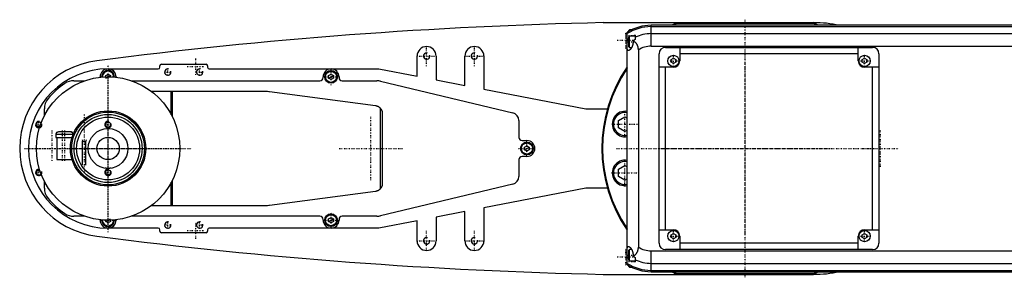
# Model space of a CAD drawing. Extents: x -1055 to 181, y -120 to 120.
# Tile 1 of 2: x -1055 to -437, y -81 to 81. Entities that reach past the tile are written whole.
import ezdxf

# ---------------------------------------------------------------- set-up
doc = ezdxf.new("R2010")
doc.units = 0
doc.linetypes.add('CENTER', pattern=[1.5, 0.45, -0.5, 0.05, -0.5])
for name, color, linetype in [('AM_0', 7, 'CONTINUOUS'), ('AM_10', 7, 'CONTINUOUS'), ('AM_7', 7, 'CENTER')]:
    doc.layers.add(name, color=color, linetype=linetype)

msp = doc.modelspace()

# ---------------------------------------------------------------- linework, layer by layer
at = {"layer": 'AM_0', "color": 7, "linetype": 'CONTINUOUS'}
for p, q in [((-689.11, 79), (-557, 79)), ((-672.6, 74.5), (-673, 74.1)), ((-671.32, 74.5), (-672.6, 74.5)), ((-672.6, 73.84), (-672.6, 74.5)), ((75, 77.32), (-659, 77.32)), ((-659, 64.2), (-659, 77.32)), ((-659, 76.54), (75, 76.54)), ((-555.98, 78.5), (-644.02, 78.5)), ((-674, -73.02), (-674, 73.02)), ((-673, 73.62), (-673, 74.1)), ((-672.6, 70.5), (-673, 70.1)), ((-673, 63.9), (-673, 70.1)), ((-669, 70.5), (-672.6, 70.5)), ((-672.6, 63.5), (-672.6, 70.5)), ((-669, 71.21), (-669, 68.39)), ((-659, 72.1), (75, 72.1)), ((-674, 67), (-673, 67)), ((-673, 63.9), (-672.6, 63.5)), ((-672.6, 63.5), (-671.2, 63.5)), ((-670.34, 67.64), (-670.34, 67)), ((-667, 61.92), (-667, -61.92)), ((-659, 64.2), (75, 64.2)), ((-650, 63.5), (-520, 63.5)), ((-641, 63.5), (-641, 55)), ((-529, 55), (-529, 63.5)), ((-806, 45.38), (-806, 58)), ((-794, 58), (-794, 43.08)), ((-776, 39.62), (-776, 58)), ((-764, 58), (-764, 37.31)), ((-654, -59.5), (-654, 59.5)), ((-646.5, 55.87), (-645, 56.73)), ((-646.5, 54.13), (-646.5, 55.87)), ((-645, 56.73), (-643.5, 55.87)), ((-643.5, 55.87), (-643.5, 54.13)), ((-529, 59.5), (-641, 59.5)), ((-526.5, 55.87), (-525, 56.73)), ((-526.5, 54.13), (-526.5, 55.87)), ((-525, 56.73), (-523.5, 55.87)), ((-523.5, 55.87), (-523.5, 54.13)), ((-516, 59.5), (-516, -59.5)), ((-1000, 50), (-968.5, 50)), ((-967.5, 51), (-967.5, 51.9)), ((-966.5, 52.9), (-938.5, 52.9)), ((-937.5, 51.9), (-937.5, 51)), ((-936.5, 50), (-830, 50)), ((-830, 50), (-806, 45.38)), ((-645, 51), (-654, 51)), ((-650, -51), (-650, 51)), ((-645, 53.27), (-646.5, 54.13)), ((-643.5, 54.13), (-645, 53.27)), ((-525, 53.27), (-526.5, 54.13)), ((-523.5, 54.13), (-525, 53.27)), ((-516, 51), (-525, 51)), ((-520, -51), (-520, 51)), ((-1005, 44.72), (-1005, 45)), ((-1001.5, 45.87), (-1000, 46.73)), ((-1001.5, 44.97), (-1001.5, 45.87)), ((-1000, 46.73), (-998.5, 45.87)), ((-998.5, 45.87), (-998.5, 44.97)), ((-995, 45), (-995, 44.72)), ((-865, 44.5), (-865, 45)), ((-861.5, 45.87), (-860, 46.73)), ((-861.5, 44.13), (-861.5, 45.87)), ((-860, 43.27), (-861.5, 44.13)), ((-860, 46.73), (-858.5, 45.87)), ((-858.5, 44.13), (-860, 43.27)), ((-858.5, 45.87), (-858.5, 44.13)), ((-855, 45), (-855, 44.5)), ((-1021.56, 42.5), (-1014.79, 42.5)), ((-985.21, 42.5), (-867, 42.5)), ((-853, 42.5), (-831.18, 42.5)), ((-828.85, 42.23), (-745.84, 22.36)), ((-794, 43.08), (-776, 39.62)), ((-764, 37.31), (-700, 25)), ((-973, 36), (-901.33, 36)), ((-960.3, 21.18), (-960.3, 36)), ((-959.7, 36), (-959.7, 20.03)), ((-898.68, 35.82), (-832.14, 26.96)), ((-1040, 20.62), (-1040, 24.92)), ((-829.14, 25.41), (-829.14, -25.41)), ((-700, 25), (-686.46, 25)), ((-827.8, 22), (-827.8, -22)), ((-679.45, 17.66), (-675.45, 19.97)), ((-675.45, 19.97), (-674, 19.13)), ((-742, 17.5), (-742, 7)), ((-679.45, 13.04), (-679.45, 17.66)), ((-675.45, 10.73), (-679.45, 13.04)), ((-1032.72, 9), (-1032.72, 7)), ((-1032.72, 9), (-1021.98, 9)), ((-1032.72, 7), (-1022.59, 7)), ((-1032.26, 10), (-1032.34, 10)), ((-1032.15, 7), (-1032.15, -7)), ((-1023.58, 10.5), (-1031.12, 10.5)), ((-1022.36, 10), (-1022.44, 10)), ((-1021.98, 8.74), (-1021.98, 9)), ((-674, 11.57), (-675.45, 10.73)), ((-740, 5), (-737, 5)), ((-738.5, 0.87), (-737, 1.73)), ((-738.5, -0.87), (-738.5, 0.87)), ((-737, 1.73), (-735.5, 0.87)), ((-735.5, 0.87), (-735.5, -0.87)), ((-737, -5), (-740, -5)), ((-737, -1.73), (-738.5, -0.87)), ((-735.5, -0.87), (-737, -1.73)), ((-1032.15, -7), (-1022.59, -7)), ((-742, -7), (-742, -17.5)), ((-679.45, -13.04), (-675.45, -10.73)), ((-675.45, -10.73), (-674, -11.57)), ((-679.45, -17.66), (-679.45, -13.04)), ((-675.45, -19.97), (-679.45, -17.66)), ((-1040, -24.92), (-1040, -20.62)), ((-960.3, -36), (-960.3, -21.18)), ((-959.7, -20.03), (-959.7, -36)), ((-745.84, -22.36), (-828.85, -42.23)), ((-674, -19.13), (-675.45, -19.97)), ((-832.14, -26.96), (-898.68, -35.82)), ((-700, -25), (-764, -37.31)), ((-686.46, -25), (-700, -25)), ((-901.33, -36), (-973, -36)), ((-1014.79, -42.5), (-1021.56, -42.5)), ((-867, -42.5), (-985.21, -42.5)), ((-861.5, -44.13), (-860, -43.27)), ((-860, -43.27), (-858.5, -44.13)), ((-831.18, -42.5), (-853, -42.5)), ((-776, -39.62), (-794, -43.08)), ((-794, -43.08), (-794, -58)), ((-776, -58), (-776, -39.62)), ((-764, -37.31), (-764, -58)), ((-1005, -45), (-1005, -44.72)), ((-1001.5, -45.87), (-1001.5, -44.97)), ((-1000, -46.73), (-1001.5, -45.87)), ((-998.5, -45.87), (-1000, -46.73)), ((-998.5, -44.97), (-998.5, -45.87)), ((-995, -44.72), (-995, -45)), ((-865, -45), (-865, -44.5)), ((-861.5, -45.87), (-861.5, -44.13)), ((-860, -46.73), (-861.5, -45.87)), ((-858.5, -45.87), (-860, -46.73)), ((-858.5, -44.13), (-858.5, -45.87)), ((-855, -44.5), (-855, -45)), ((-806, -45.38), (-830, -50)), ((-806, -58), (-806, -45.38)), ((-968.5, -50), (-1000, -50)), ((-967.5, -51.9), (-967.5, -51)), ((-938.5, -52.9), (-966.5, -52.9)), ((-937.5, -51), (-937.5, -51.9)), ((-830, -50), (-936.5, -50)), ((-654, -51), (-645, -51)), ((-646.5, -54.13), (-645, -53.27)), ((-646.5, -55.87), (-646.5, -54.13)), ((-645, -53.27), (-643.5, -54.13)), ((-643.5, -54.13), (-643.5, -55.87)), ((-641, -55), (-641, -63.5)), ((-529, -63.5), (-529, -55)), ((-526.5, -54.13), (-525, -53.27)), ((-526.5, -55.87), (-526.5, -54.13)), ((-525, -51), (-516, -51)), ((-525, -53.27), (-523.5, -54.13)), ((-523.5, -54.13), (-523.5, -55.87)), ((-645, -56.73), (-646.5, -55.87)), ((-643.5, -55.87), (-645, -56.73)), ((-529, -59.5), (-641, -59.5)), ((-525, -56.73), (-526.5, -55.87)), ((-523.5, -55.87), (-525, -56.73)), ((-674, -67), (-673, -67)), ((-672.6, -63.5), (-673, -63.9)), ((-673, -70.1), (-673, -63.9)), ((-671.2, -63.5), (-672.6, -63.5)), ((-672.6, -70.5), (-672.6, -63.5)), ((-670.34, -67), (-670.34, -67.64)), ((-659, -77.32), (-659, -64.2)), ((-659, -64.2), (75, -64.2)), ((-520, -63.5), (-650, -63.5)), ((-673, -70.1), (-672.6, -70.5)), ((-673, -74.1), (-673, -73.62)), ((-673, -74.1), (-672.6, -74.5)), ((-672.6, -70.5), (-669, -70.5)), ((-672.6, -74.5), (-672.6, -73.84)), ((-669, -68.39), (-669, -71.21)), ((-659, -72.1), (75, -72.1)), ((-689.11, -79), (-557, -79)), ((-672.6, -74.5), (-671.32, -74.5)), ((-659, -76.54), (75, -76.54)), ((-659, -77.32), (75, -77.32)), ((-644.02, -78.5), (-555.98, -78.5))]:
    msp.add_line(p, q, dxfattribs=at)
for points in [[(-673.23, 61.5, 0), (-673.26, 61.5, 0), (-673.31, 61.51, 0), (-673.37, 61.52, 0), (-673.39, 61.52, 0), (-673.42, 61.53, 0), (-673.47, 61.55, 0), (-673.52, 61.58, 0), (-673.57, 61.61, 0), (-673.62, 61.65, 0), (-673.66, 61.69, 0), (-673.69, 61.72, 0), (-673.71, 61.74, 0), (-673.75, 61.8, 0), (-673.79, 61.86, 0), (-673.83, 61.93, 0), (-673.86, 62, 0), (-673.9, 62.08, 0), (-673.91, 62.12, 0), (-673.93, 62.16, 0), (-673.96, 62.25, 0), (-673.99, 62.34, 0), (-674, 62.39, 0)], [(-670.34, 67, 0), (-670.34, 66.96, 0), (-670.34, 66.88, 0), (-670.34, 66.8, 0), (-670.34, 66.75, 0), (-670.34, 66.71, 0), (-670.35, 66.63, 0), (-670.35, 66.55, 0), (-670.36, 66.47, 0), (-670.36, 66.38, 0), (-670.37, 66.3, 0), (-670.37, 66.26, 0), (-670.38, 66.22, 0), (-670.39, 66.13, 0), (-670.4, 66.05, 0), (-670.41, 65.97, 0), (-670.42, 65.89, 0), (-670.43, 65.81, 0), (-670.44, 65.77, 0), (-670.45, 65.72, 0), (-670.46, 65.64, 0), (-670.48, 65.56, 0), (-670.49, 65.52, 0), (-670.49, 65.48, 0), (-670.51, 65.4, 0), (-670.53, 65.32, 0), (-670.54, 65.28, 0), (-670.55, 65.24, 0), (-670.57, 65.16, 0), (-670.59, 65.08, 0), (-670.61, 65.01, 0), (-670.63, 64.93, 0), (-670.65, 64.85, 0), (-670.67, 64.81, 0), (-670.68, 64.78, 0), (-670.7, 64.7, 0), (-670.73, 64.63, 0), (-670.75, 64.55, 0), (-670.78, 64.48, 0), (-670.8, 64.41, 0), (-670.82, 64.37, 0), (-670.83, 64.33, 0), (-670.86, 64.26, 0), (-670.88, 64.19, 0), (-670.91, 64.12, 0), (-670.94, 64.05, 0), (-670.97, 63.99, 0), (-670.98, 63.95, 0), (-671, 63.92, 0), (-671.03, 63.85, 0), (-671.06, 63.79, 0), (-671.09, 63.72, 0), (-671.12, 63.66, 0), (-671.15, 63.6, 0), (-671.17, 63.57, 0), (-671.18, 63.54, 0), (-671.21, 63.48, 0), (-671.24, 63.42, 0), (-671.28, 63.36, 0), (-671.31, 63.3, 0), (-671.34, 63.25, 0), (-671.36, 63.22, 0), (-671.37, 63.19, 0), (-671.4, 63.14, 0), (-671.44, 63.09, 0), (-671.45, 63.06, 0), (-671.47, 63.03, 0), (-671.5, 62.98, 0), (-671.53, 62.93, 0), (-671.55, 62.9, 0), (-671.57, 62.88, 0), (-671.6, 62.83, 0), (-671.64, 62.78, 0), (-671.67, 62.73, 0), (-671.7, 62.68, 0), (-671.74, 62.63, 0), (-671.76, 62.61, 0), (-671.77, 62.59, 0), (-671.81, 62.54, 0), (-671.84, 62.49, 0), (-671.88, 62.45, 0), (-671.91, 62.41, 0), (-671.95, 62.36, 0), (-671.97, 62.34, 0), (-671.98, 62.32, 0), (-672.02, 62.28, 0), (-672.05, 62.24, 0), (-672.09, 62.2, 0), (-672.13, 62.16, 0), (-672.16, 62.13, 0), (-672.18, 62.11, 0), (-672.2, 62.09, 0), (-672.23, 62.05, 0), (-672.27, 62.02, 0), (-672.3, 61.99, 0), (-672.34, 61.96, 0), (-672.37, 61.92, 0), (-672.39, 61.91, 0), (-672.41, 61.89, 0), (-672.44, 61.86, 0), (-672.48, 61.84, 0), (-672.51, 61.81, 0), (-672.54, 61.78, 0), (-672.58, 61.76, 0), (-672.59, 61.75, 0), (-672.61, 61.74, 0), (-672.64, 61.71, 0), (-672.68, 61.69, 0), (-672.69, 61.68, 0), (-672.71, 61.67, 0), (-672.74, 61.65, 0), (-672.78, 61.63, 0), (-672.79, 61.63, 0), (-672.81, 61.62, 0), (-672.84, 61.6, 0), (-672.87, 61.59, 0), (-672.9, 61.57, 0), (-672.93, 61.56, 0), (-672.96, 61.55, 0), (-672.98, 61.54, 0), (-672.99, 61.54, 0), (-673.02, 61.53, 0), (-673.05, 61.52, 0), (-673.08, 61.52, 0), (-673.11, 61.51, 0), (-673.14, 61.51, 0), (-673.15, 61.5, 0), (-673.16, 61.5, 0), (-673.19, 61.5, 0), (-673.22, 61.5, 0), (-673.23, 61.5, 0)], [(-667, 61.92, 0), (-667, 62.15, 0), (-667.01, 62.41, 0), (-667.02, 62.48, 0), (-667.02, 62.55, 0), (-667.03, 62.59, 0), (-667.03, 62.63, 0), (-667.04, 62.7, 0), (-667.04, 62.77, 0), (-667.05, 62.85, 0), (-667.06, 62.92, 0), (-667.07, 62.99, 0), (-667.07, 63.03, 0), (-667.08, 63.07, 0), (-667.09, 63.14, 0), (-667.1, 63.21, 0), (-667.11, 63.25, 0), (-667.11, 63.28, 0), (-667.13, 63.36, 0), (-667.14, 63.43, 0), (-667.15, 63.46, 0), (-667.16, 63.5, 0), (-667.17, 63.57, 0), (-667.19, 63.64, 0), (-667.21, 63.71, 0), (-667.22, 63.78, 0), (-667.24, 63.86, 0), (-667.25, 63.89, 0), (-667.26, 63.93, 0), (-667.28, 63.99, 0), (-667.3, 64.06, 0), (-667.32, 64.13, 0), (-667.35, 64.2, 0), (-667.37, 64.27, 0), (-667.38, 64.3, 0), (-667.39, 64.33, 0), (-667.42, 64.4, 0), (-667.44, 64.47, 0), (-667.47, 64.53, 0), (-667.49, 64.6, 0), (-667.52, 64.66, 0), (-667.54, 64.69, 0), (-667.55, 64.72, 0), (-667.58, 64.79, 0), (-667.61, 64.85, 0), (-667.64, 64.91, 0), (-667.67, 64.97, 0), (-667.7, 65.03, 0), (-667.71, 65.06, 0), (-667.73, 65.09, 0), (-667.76, 65.15, 0), (-667.79, 65.21, 0), (-667.83, 65.27, 0), (-667.86, 65.33, 0), (-667.89, 65.39, 0), (-667.91, 65.42, 0), (-667.93, 65.45, 0), (-667.96, 65.5, 0), (-668, 65.56, 0), (-668.02, 65.59, 0), (-668.04, 65.61, 0), (-668.07, 65.67, 0), (-668.11, 65.72, 0), (-668.13, 65.75, 0), (-668.15, 65.78, 0), (-668.19, 65.83, 0), (-668.22, 65.88, 0), (-668.26, 65.93, 0), (-668.3, 65.98, 0), (-668.34, 66.03, 0), (-668.36, 66.06, 0), (-668.38, 66.08, 0), (-668.42, 66.13, 0), (-668.46, 66.18, 0), (-668.6, 66.34, 0), (-668.86, 66.6, 0), (-669.11, 66.84, 0), (-669.38, 67.05, 0), (-669.51, 67.15, 0), (-669.65, 67.25, 0), (-669.92, 67.42, 0), (-670.2, 67.57, 0), (-670.34, 67.64, 0)], [(-901.33, 36, 0), (-900.89, 36, 0), (-900, 35.96, 0), (-899.12, 35.88, 0), (-898.68, 35.82, 0)], [(-832.14, 26.96, 0), (-832.04, 26.94, 0), (-831.86, 26.91, 0), (-831.67, 26.87, 0), (-831.58, 26.85, 0), (-831.48, 26.82, 0), (-831.3, 26.77, 0), (-831.12, 26.71, 0), (-830.94, 26.64, 0), (-830.77, 26.57, 0), (-830.59, 26.49, 0), (-830.51, 26.44, 0), (-830.42, 26.4, 0), (-830.26, 26.3, 0), (-830.09, 26.2, 0), (-829.93, 26.1, 0), (-829.78, 25.99, 0), (-829.63, 25.87, 0), (-829.56, 25.81, 0), (-829.48, 25.74, 0), (-829.34, 25.61, 0), (-829.21, 25.48, 0), (-829.14, 25.41, 0)], [(-829.14, 25.41, 0), (-829.07, 25.33, 0), (-828.93, 25.16, 0), (-828.8, 25, 0), (-828.73, 24.91, 0), (-828.67, 24.82, 0), (-828.56, 24.65, 0), (-828.45, 24.47, 0), (-828.35, 24.29, 0), (-828.26, 24.1, 0), (-828.18, 23.91, 0), (-828.14, 23.82, 0), (-828.11, 23.72, 0), (-828.04, 23.53, 0), (-827.98, 23.34, 0), (-827.93, 23.15, 0), (-827.89, 22.95, 0), (-827.86, 22.75, 0), (-827.84, 22.65, 0), (-827.84, 22.64, 0), (-827.84, 22.6, 0), (-827.83, 22.57, 0), (-827.83, 22.55, 0), (-827.83, 22.53, 0), (-827.83, 22.5, 0), (-827.82, 22.46, 0), (-827.82, 22.43, 0), (-827.82, 22.39, 0), (-827.81, 22.36, 0), (-827.81, 22.34, 0), (-827.81, 22.32, 0), (-827.81, 22.29, 0), (-827.81, 22.25, 0), (-827.8, 22.21, 0), (-827.8, 22.18, 0), (-827.8, 22.14, 0), (-827.8, 22.12, 0), (-827.8, 22.1, 0), (-827.8, 22.06, 0), (-827.8, 22.02, 0), (-827.8, 22, 0)], [(-1032.26, 10, 0), (-1032.24, 10.02, 0), (-1032.21, 10.06, 0), (-1032.17, 10.1, 0), (-1032.15, 10.11, 0), (-1032.13, 10.13, 0), (-1032.08, 10.17, 0), (-1032.04, 10.2, 0), (-1031.99, 10.23, 0), (-1031.94, 10.27, 0), (-1031.89, 10.3, 0), (-1031.87, 10.31, 0), (-1031.84, 10.32, 0), (-1031.79, 10.35, 0), (-1031.74, 10.37, 0), (-1031.69, 10.39, 0), (-1031.64, 10.41, 0), (-1031.59, 10.43, 0), (-1031.56, 10.44, 0), (-1031.54, 10.44, 0), (-1031.48, 10.46, 0), (-1031.43, 10.47, 0), (-1031.4, 10.48, 0)], [(-1022.44, 10, 0), (-1022.46, 10.03, 0), (-1022.51, 10.07, 0), (-1022.56, 10.12, 0), (-1022.59, 10.14, 0), (-1022.62, 10.17, 0), (-1022.68, 10.21, 0), (-1022.74, 10.25, 0), (-1022.8, 10.29, 0), (-1022.86, 10.33, 0), (-1022.93, 10.36, 0), (-1022.96, 10.37, 0), (-1022.99, 10.38, 0), (-1023.05, 10.41, 0), (-1023.12, 10.43, 0), (-1023.19, 10.45, 0), (-1023.26, 10.47, 0), (-1023.33, 10.48, 0), (-1023.37, 10.49, 0), (-1023.41, 10.49, 0), (-1023.48, 10.5, 0), (-1023.55, 10.5, 0), (-1023.58, 10.5, 0)], [(-1023.3, 10.48, 0), (-1023.27, 10.47, 0), (-1023.22, 10.46, 0), (-1023.16, 10.44, 0), (-1023.14, 10.44, 0), (-1023.11, 10.43, 0), (-1023.06, 10.41, 0), (-1023.01, 10.39, 0), (-1022.96, 10.37, 0), (-1022.91, 10.35, 0), (-1022.86, 10.32, 0), (-1022.83, 10.31, 0), (-1022.81, 10.3, 0), (-1022.76, 10.27, 0), (-1022.71, 10.23, 0), (-1022.66, 10.2, 0), (-1022.62, 10.17, 0), (-1022.57, 10.13, 0), (-1022.55, 10.11, 0), (-1022.53, 10.1, 0), (-1022.49, 10.06, 0), (-1022.46, 10.02, 0), (-1022.44, 10, 0)], [(-1000, -12.5, 0), (-1000.01, -12.5, 0), (-1000.04, -12.5, 0), (-1000.07, -12.5, 0), (-1000.08, -12.5, 0), (-1000.1, -12.5, 0), (-1000.12, -12.5, 0), (-1000.15, -12.5, 0), (-1000.18, -12.5, 0), (-1000.2, -12.5, 0), (-1000.23, -12.5, 0), (-1000.25, -12.5, 0), (-1000.26, -12.5, 0), (-1000.29, -12.5, 0), (-1000.31, -12.5, 0), (-1000.34, -12.5, 0), (-1000.37, -12.49, 0), (-1000.4, -12.49, 0), (-1000.41, -12.49, 0), (-1000.42, -12.49, 0), (-1000.45, -12.49, 0), (-1000.48, -12.49, 0), (-1000.49, -12.49, 0), (-1000.51, -12.49, 0), (-1000.53, -12.49, 0), (-1000.56, -12.49, 0), (-1000.57, -12.49, 0), (-1000.59, -12.49, 0), (-1000.61, -12.48, 0), (-1000.64, -12.48, 0), (-1000.67, -12.48, 0), (-1000.69, -12.48, 0), (-1000.72, -12.48, 0), (-1000.73, -12.48, 0), (-1000.74, -12.48, 0), (-1000.77, -12.48, 0), (-1000.8, -12.47, 0), (-1000.82, -12.47, 0), (-1000.85, -12.47, 0), (-1000.87, -12.47, 0), (-1000.88, -12.47, 0), (-1000.9, -12.47, 0), (-1000.92, -12.47, 0), (-1000.94, -12.46, 0), (-1000.97, -12.46, 0), (-1000.99, -12.46, 0), (-1001.01, -12.46, 0), (-1001.03, -12.46, 0), (-1001.04, -12.46, 0), (-1001.06, -12.45, 0), (-1001.08, -12.45, 0), (-1001.1, -12.45, 0), (-1001.13, -12.45, 0), (-1001.15, -12.45, 0), (-1001.16, -12.45, 0), (-1001.17, -12.45, 0), (-1001.19, -12.44, 0), (-1001.21, -12.44, 0), (-1001.23, -12.44, 0), (-1001.25, -12.44, 0), (-1001.27, -12.44, 0), (-1001.28, -12.43, 0), (-1001.29, -12.43, 0), (-1001.31, -12.43, 0), (-1001.33, -12.43, 0), (-1001.34, -12.43, 0), (-1001.34, -12.43, 0), (-1001.36, -12.43, 0), (-1001.38, -12.42, 0), (-1001.39, -12.42, 0), (-1001.4, -12.42, 0), (-1001.41, -12.42, 0), (-1001.43, -12.42, 0), (-1001.45, -12.42, 0), (-1001.46, -12.41, 0), (-1001.48, -12.41, 0), (-1001.49, -12.41, 0), (-1001.5, -12.41, 0), (-1001.51, -12.41, 0), (-1001.53, -12.41, 0), (-1001.54, -12.4, 0), (-1001.56, -12.4, 0), (-1001.57, -12.4, 0), (-1001.58, -12.4, 0), (-1001.59, -12.4, 0), (-1001.6, -12.4, 0), (-1001.61, -12.4, 0), (-1001.63, -12.39, 0), (-1001.64, -12.39, 0), (-1001.65, -12.39, 0), (-1001.66, -12.39, 0), (-1001.67, -12.39, 0), (-1001.68, -12.39, 0), (-1001.69, -12.39, 0), (-1001.7, -12.38, 0), (-1001.71, -12.38, 0), (-1001.72, -12.38, 0), (-1001.73, -12.38, 0), (-1001.73, -12.38, 0), (-1001.74, -12.38, 0), (-1001.75, -12.38, 0), (-1001.76, -12.38, 0), (-1001.77, -12.37, 0), (-1001.78, -12.37, 0), (-1001.78, -12.37, 0), (-1001.78, -12.37, 0), (-1001.79, -12.37, 0), (-1001.8, -12.37, 0), (-1001.8, -12.37, 0), (-1001.81, -12.37, 0), (-1001.81, -12.37, 0), (-1001.82, -12.37, 0), (-1001.82, -12.37, 0), (-1001.82, -12.37, 0), (-1001.83, -12.37, 0), (-1001.83, -12.36, 0), (-1001.84, -12.36, 0), (-1001.84, -12.36, 0), (-1001.84, -12.36, 0), (-1001.85, -12.36, 0), (-1001.85, -12.36, 0), (-1001.85, -12.36, 0), (-1001.85, -12.36, 0), (-1001.86, -12.36, 0), (-1001.86, -12.36, 0), (-1001.86, -12.36, 0), (-1001.86, -12.36, 0), (-1001.86, -12.36, 0), (-1001.86, -12.36, 0), (-1001.86, -12.36, 0), (-1001.86, -12.36, 0)], [(-998.14, -12.36, 0), (-998.14, -12.36, 0), (-998.14, -12.36, 0), (-998.14, -12.36, 0), (-998.14, -12.36, 0), (-998.14, -12.36, 0), (-998.14, -12.36, 0), (-998.14, -12.36, 0), (-998.15, -12.36, 0), (-998.15, -12.36, 0), (-998.15, -12.36, 0), (-998.15, -12.36, 0), (-998.16, -12.36, 0), (-998.16, -12.36, 0), (-998.16, -12.36, 0), (-998.17, -12.36, 0), (-998.17, -12.37, 0), (-998.18, -12.37, 0), (-998.18, -12.37, 0), (-998.18, -12.37, 0), (-998.19, -12.37, 0), (-998.19, -12.37, 0), (-998.2, -12.37, 0), (-998.2, -12.37, 0), (-998.21, -12.37, 0), (-998.22, -12.37, 0), (-998.22, -12.37, 0), (-998.22, -12.37, 0), (-998.23, -12.37, 0), (-998.24, -12.38, 0), (-998.25, -12.38, 0), (-998.26, -12.38, 0), (-998.27, -12.38, 0), (-998.27, -12.38, 0), (-998.28, -12.38, 0), (-998.29, -12.38, 0), (-998.3, -12.38, 0), (-998.31, -12.39, 0), (-998.32, -12.39, 0), (-998.33, -12.39, 0), (-998.34, -12.39, 0), (-998.35, -12.39, 0), (-998.36, -12.39, 0), (-998.37, -12.39, 0), (-998.39, -12.4, 0), (-998.4, -12.4, 0), (-998.41, -12.4, 0), (-998.42, -12.4, 0), (-998.43, -12.4, 0), (-998.44, -12.4, 0), (-998.46, -12.4, 0), (-998.47, -12.41, 0), (-998.49, -12.41, 0), (-998.5, -12.41, 0), (-998.51, -12.41, 0), (-998.52, -12.41, 0), (-998.54, -12.41, 0), (-998.55, -12.42, 0), (-998.57, -12.42, 0), (-998.59, -12.42, 0), (-998.6, -12.42, 0), (-998.61, -12.42, 0), (-998.62, -12.42, 0), (-998.64, -12.43, 0), (-998.66, -12.43, 0), (-998.66, -12.43, 0), (-998.67, -12.43, 0), (-998.69, -12.43, 0), (-998.71, -12.43, 0), (-998.72, -12.43, 0), (-998.73, -12.44, 0), (-998.75, -12.44, 0), (-998.77, -12.44, 0), (-998.79, -12.44, 0), (-998.81, -12.44, 0), (-998.83, -12.45, 0), (-998.84, -12.45, 0), (-998.85, -12.45, 0), (-998.87, -12.45, 0), (-998.9, -12.45, 0), (-998.92, -12.45, 0), (-998.94, -12.45, 0), (-998.96, -12.46, 0), (-998.97, -12.46, 0), (-998.99, -12.46, 0), (-999.01, -12.46, 0), (-999.03, -12.46, 0), (-999.06, -12.46, 0), (-999.08, -12.47, 0), (-999.1, -12.47, 0), (-999.12, -12.47, 0), (-999.13, -12.47, 0), (-999.15, -12.47, 0), (-999.18, -12.47, 0), (-999.2, -12.47, 0), (-999.23, -12.48, 0), (-999.26, -12.48, 0), (-999.27, -12.48, 0), (-999.28, -12.48, 0), (-999.31, -12.48, 0), (-999.33, -12.48, 0), (-999.36, -12.48, 0), (-999.39, -12.48, 0), (-999.41, -12.49, 0), (-999.43, -12.49, 0), (-999.44, -12.49, 0), (-999.47, -12.49, 0), (-999.49, -12.49, 0), (-999.51, -12.49, 0), (-999.52, -12.49, 0), (-999.55, -12.49, 0), (-999.58, -12.49, 0), (-999.59, -12.49, 0), (-999.6, -12.49, 0), (-999.63, -12.49, 0), (-999.66, -12.5, 0), (-999.69, -12.5, 0), (-999.71, -12.5, 0), (-999.74, -12.5, 0), (-999.75, -12.5, 0), (-999.77, -12.5, 0), (-999.8, -12.5, 0), (-999.82, -12.5, 0), (-999.85, -12.5, 0), (-999.88, -12.5, 0), (-999.9, -12.5, 0), (-999.92, -12.5, 0), (-999.93, -12.5, 0), (-999.96, -12.5, 0), (-999.99, -12.5, 0), (-1000, -12.5, 0)], [(-827.8, -22, 0), (-827.8, -22.02, 0), (-827.8, -22.06, 0), (-827.8, -22.1, 0), (-827.8, -22.12, 0), (-827.8, -22.14, 0), (-827.8, -22.18, 0), (-827.8, -22.21, 0), (-827.81, -22.25, 0), (-827.81, -22.29, 0), (-827.81, -22.32, 0), (-827.81, -22.34, 0), (-827.81, -22.36, 0), (-827.82, -22.39, 0), (-827.82, -22.43, 0), (-827.82, -22.46, 0), (-827.83, -22.5, 0), (-827.83, -22.53, 0), (-827.83, -22.55, 0), (-827.83, -22.57, 0), (-827.84, -22.6, 0), (-827.84, -22.64, 0), (-827.84, -22.65, 0), (-827.86, -22.75, 0), (-827.89, -22.95, 0), (-827.93, -23.15, 0), (-827.98, -23.34, 0), (-828.04, -23.53, 0), (-828.11, -23.72, 0), (-828.14, -23.82, 0), (-828.18, -23.91, 0), (-828.26, -24.1, 0), (-828.35, -24.29, 0), (-828.45, -24.47, 0), (-828.56, -24.65, 0), (-828.67, -24.82, 0), (-828.73, -24.91, 0), (-828.8, -25, 0), (-828.93, -25.16, 0), (-829.07, -25.33, 0), (-829.14, -25.41, 0)], [(-829.14, -25.41, 0), (-829.21, -25.48, 0), (-829.34, -25.61, 0), (-829.48, -25.74, 0), (-829.56, -25.81, 0), (-829.63, -25.87, 0), (-829.78, -25.99, 0), (-829.93, -26.1, 0), (-830.09, -26.2, 0), (-830.26, -26.3, 0), (-830.42, -26.4, 0), (-830.51, -26.44, 0), (-830.59, -26.49, 0), (-830.77, -26.57, 0), (-830.94, -26.64, 0), (-831.12, -26.71, 0), (-831.3, -26.77, 0), (-831.48, -26.82, 0), (-831.58, -26.85, 0), (-831.67, -26.87, 0), (-831.86, -26.91, 0), (-832.04, -26.94, 0), (-832.14, -26.96, 0)], [(-898.68, -35.82, 0), (-899.12, -35.88, 0), (-900, -35.96, 0), (-900.89, -36, 0), (-901.33, -36, 0)], [(-674, -62.39, 0), (-673.99, -62.34, 0), (-673.96, -62.25, 0), (-673.93, -62.16, 0), (-673.91, -62.12, 0), (-673.9, -62.08, 0), (-673.86, -62, 0), (-673.83, -61.93, 0), (-673.79, -61.86, 0), (-673.75, -61.8, 0), (-673.71, -61.74, 0), (-673.69, -61.72, 0), (-673.66, -61.69, 0), (-673.62, -61.65, 0), (-673.57, -61.61, 0), (-673.52, -61.58, 0), (-673.47, -61.55, 0), (-673.42, -61.53, 0), (-673.39, -61.52, 0), (-673.37, -61.52, 0), (-673.31, -61.51, 0), (-673.26, -61.5, 0), (-673.23, -61.5, 0)], [(-673.23, -61.5, 0), (-673.22, -61.5, 0), (-673.19, -61.5, 0), (-673.16, -61.5, 0), (-673.15, -61.5, 0), (-673.14, -61.51, 0), (-673.11, -61.51, 0), (-673.08, -61.52, 0), (-673.05, -61.52, 0), (-673.02, -61.53, 0), (-672.99, -61.54, 0), (-672.98, -61.54, 0), (-672.96, -61.55, 0), (-672.93, -61.56, 0), (-672.9, -61.57, 0), (-672.87, -61.59, 0), (-672.84, -61.6, 0), (-672.81, -61.62, 0), (-672.79, -61.63, 0), (-672.78, -61.63, 0), (-672.74, -61.65, 0), (-672.71, -61.67, 0), (-672.69, -61.68, 0), (-672.68, -61.69, 0), (-672.64, -61.71, 0), (-672.61, -61.74, 0), (-672.59, -61.75, 0), (-672.58, -61.76, 0), (-672.54, -61.78, 0), (-672.51, -61.81, 0), (-672.48, -61.84, 0), (-672.44, -61.86, 0), (-672.41, -61.89, 0), (-672.39, -61.91, 0), (-672.37, -61.92, 0), (-672.34, -61.96, 0), (-672.3, -61.99, 0), (-672.27, -62.02, 0), (-672.23, -62.05, 0), (-672.2, -62.09, 0), (-672.18, -62.11, 0), (-672.16, -62.13, 0), (-672.13, -62.16, 0), (-672.09, -62.2, 0), (-672.05, -62.24, 0), (-672.02, -62.28, 0), (-671.98, -62.32, 0), (-671.97, -62.34, 0), (-671.95, -62.36, 0), (-671.91, -62.41, 0), (-671.88, -62.45, 0), (-671.84, -62.49, 0), (-671.81, -62.54, 0), (-671.77, -62.59, 0), (-671.76, -62.61, 0), (-671.74, -62.63, 0), (-671.7, -62.68, 0), (-671.67, -62.73, 0), (-671.64, -62.78, 0), (-671.6, -62.83, 0), (-671.57, -62.88, 0), (-671.55, -62.9, 0), (-671.53, -62.93, 0), (-671.5, -62.98, 0), (-671.47, -63.03, 0), (-671.45, -63.06, 0), (-671.44, -63.09, 0), (-671.4, -63.14, 0), (-671.37, -63.19, 0), (-671.36, -63.22, 0), (-671.34, -63.25, 0), (-671.31, -63.3, 0), (-671.28, -63.36, 0), (-671.24, -63.42, 0), (-671.21, -63.48, 0), (-671.18, -63.54, 0), (-671.17, -63.57, 0), (-671.15, -63.6, 0), (-671.12, -63.66, 0), (-671.09, -63.72, 0), (-671.06, -63.79, 0), (-671.03, -63.85, 0), (-671, -63.92, 0), (-670.98, -63.95, 0), (-670.97, -63.99, 0), (-670.94, -64.05, 0), (-670.91, -64.12, 0), (-670.88, -64.19, 0), (-670.86, -64.26, 0), (-670.83, -64.33, 0), (-670.82, -64.37, 0), (-670.8, -64.41, 0), (-670.78, -64.48, 0), (-670.75, -64.55, 0), (-670.73, -64.63, 0), (-670.7, -64.7, 0), (-670.68, -64.78, 0), (-670.67, -64.81, 0), (-670.65, -64.85, 0), (-670.63, -64.93, 0), (-670.61, -65.01, 0), (-670.59, -65.08, 0), (-670.57, -65.16, 0), (-670.55, -65.24, 0), (-670.54, -65.28, 0), (-670.53, -65.32, 0), (-670.51, -65.4, 0), (-670.49, -65.48, 0), (-670.49, -65.52, 0), (-670.48, -65.56, 0), (-670.46, -65.64, 0), (-670.45, -65.72, 0), (-670.44, -65.77, 0), (-670.43, -65.81, 0), (-670.42, -65.89, 0), (-670.41, -65.97, 0), (-670.4, -66.05, 0), (-670.39, -66.13, 0), (-670.38, -66.22, 0), (-670.37, -66.26, 0), (-670.37, -66.3, 0), (-670.36, -66.38, 0), (-670.36, -66.47, 0), (-670.35, -66.55, 0), (-670.35, -66.63, 0), (-670.34, -66.71, 0), (-670.34, -66.75, 0), (-670.34, -66.8, 0), (-670.34, -66.88, 0), (-670.34, -66.96, 0), (-670.34, -67, 0)], [(-670.34, -67.64, 0), (-670.2, -67.57, 0), (-669.92, -67.42, 0), (-669.64, -67.24, 0), (-669.5, -67.14, 0), (-669.36, -67.04, 0), (-669.1, -66.82, 0), (-668.84, -66.59, 0), (-668.59, -66.32, 0), (-668.45, -66.16, 0), (-668.41, -66.11, 0), (-668.37, -66.07, 0), (-668.35, -66.04, 0), (-668.33, -66.02, 0), (-668.29, -65.97, 0), (-668.25, -65.92, 0), (-668.21, -65.87, 0), (-668.17, -65.81, 0), (-668.14, -65.76, 0), (-668.12, -65.73, 0), (-668.1, -65.71, 0), (-668.06, -65.65, 0), (-668.03, -65.6, 0), (-668.01, -65.57, 0), (-667.99, -65.54, 0), (-667.96, -65.49, 0), (-667.92, -65.43, 0), (-667.9, -65.4, 0), (-667.89, -65.38, 0), (-667.85, -65.32, 0), (-667.82, -65.26, 0), (-667.79, -65.2, 0), (-667.75, -65.14, 0), (-667.72, -65.08, 0), (-667.71, -65.05, 0), (-667.69, -65.02, 0), (-667.66, -64.96, 0), (-667.63, -64.9, 0), (-667.6, -64.83, 0), (-667.57, -64.77, 0), (-667.54, -64.71, 0), (-667.53, -64.68, 0), (-667.52, -64.64, 0), (-667.49, -64.58, 0), (-667.46, -64.52, 0), (-667.44, -64.45, 0), (-667.41, -64.39, 0), (-667.39, -64.32, 0), (-667.38, -64.29, 0), (-667.37, -64.25, 0), (-667.34, -64.19, 0), (-667.32, -64.12, 0), (-667.3, -64.05, 0), (-667.28, -63.98, 0), (-667.26, -63.92, 0), (-667.25, -63.88, 0), (-667.24, -63.85, 0), (-667.22, -63.78, 0), (-667.2, -63.71, 0), (-667.19, -63.64, 0), (-667.17, -63.57, 0), (-667.16, -63.5, 0), (-667.15, -63.46, 0), (-667.14, -63.43, 0), (-667.13, -63.36, 0), (-667.11, -63.28, 0), (-667.11, -63.25, 0), (-667.1, -63.21, 0), (-667.09, -63.14, 0), (-667.08, -63.07, 0), (-667.07, -63.03, 0), (-667.07, -62.99, 0), (-667.06, -62.92, 0), (-667.05, -62.85, 0), (-667.04, -62.77, 0), (-667.04, -62.7, 0), (-667.03, -62.63, 0), (-667.03, -62.59, 0), (-667.02, -62.55, 0), (-667.02, -62.48, 0), (-667.01, -62.41, 0), (-667, -62.15, 0), (-667, -61.92, 0)]]:
    msp.add_polyline3d(points, dxfattribs=at)
for centre, radius in [((-645, 55), 3.5), ((-525, 55), 3.5), ((-1000, 0), 45), ((-860, 45), 4), ((-860, 45), 3.5), ((-1000, 0), 23.65), ((-1000, 0), 22.85), ((-1000, 0), 21.35), ((-1000, 0), 19.75), ((-1000, 0), 12.5), ((-1000, 15), 1.62), ((-1000, 0), 7), ((-737, 0), 4), ((-737, 0), 3.5), ((-1000, -15), 1.62), ((-860, -45), 4), ((-860, -45), 3.5), ((-645, -55), 3.5), ((-525, -55), 3.5)]:
    msp.add_circle(centre, radius, dxfattribs=at)
for centre, radius, start, end in [((-623.05, -2920.27), 3000, 91.26165, 97.35313), ((-659, 49), 28.32, 90, 121.98255), ((-659, 49), 27.54, 90, 122.9962), ((-600, 0), 90, 119.28209, 120.78308), ((-600, 0), 89.5, 118.70611, 120.24146), ((-600, 0), 89.5, 59.75854, 61.29389), ((-557, 0), 79, 78.16273, 90), ((-600, 0), 90, 59.21692, 60.71791), ((-659, 49), 24.36, 125.07868, 128.0065), ((-659, 49), 24.36, 114.23628, 118.04529), ((-659, 49), 21.81, 117.28476, 121.31274), ((-659, 49), 23.1, 90, 115.6559), ((-800, 58), 6, 0, 180), ((-770, 58), 6, 0, 180), ((-659, 49), 15.2, 90, 121.75686), ((-650, 59.5), 4, 90, 180), ((-520, 59.5), 4, 0, 90), ((-1000, 0), 55.5, 97.25319, 262.74681), ((-1000, 0), 50, 90, 270), ((-1000, 45), 5, 0, 180), ((-968.5, 51), 1, 270, 0), ((-966.5, 51.9), 1, 90, 180), ((-938.5, 51.9), 1, 0, 90), ((-936.5, 51), 1, 180, 270), ((-860, 45), 5, 0, 180), ((-600, 0), 90, 145.30787, 214.69213), ((-600, 0), 89.5, 145.773, 214.227), ((-645, 55), 4, 270, 0), ((-525, 55), 4, 180, 270), ((-1000, 45), 4, 357.45268, 182.54732), ((-1000, 45), 3.5, 357.77127, 182.22873), ((-867, 44.5), 2, 270, 0), ((-853, 44.5), 2, 180, 270), ((-1000, 0), 49, 123.55731, 140.28486), ((-1021.56, 32.5), 10, 90, 123.55732), ((-831.18, 32.5), 10, 76.54417, 90), ((-1030, 24.92), 10, 140.28486, 180), ((-747, 17.5), 5, 0, 76.54417), ((-675.45, 15.35), 8, 79.52682, 280.47318), ((-675.45, 15.35), 7.2, 78.34767, 281.65233), ((-1043.5, 15), 1.62, 31.47937, 290.46942), ((-1031.23, 9), 1.5, 138.18969, 180), ((-1023.48, 9), 1.5, 0, 41.81031), ((-740, 7), 2, 180, 270), ((-737, 0), 5, 270, 90), ((-740, -7), 2, 90, 180), ((-675.45, -15.35), 8, 79.52682, 280.47318), ((-675.45, -15.35), 7.2, 78.34767, 281.65233), ((-1043.5, -15), 1.62, 69.53058, 328.52063), ((-747, -17.5), 5, 283.45583, 0), ((-1030, -24.92), 10, 180, 219.71514), ((-1000, 0), 49, 219.71514, 236.44269), ((-1021.56, -32.5), 10, 236.44269, 270), ((-867, -44.5), 2, 0, 90), ((-853, -44.5), 2, 90, 180), ((-831.18, -32.5), 10, 270, 283.45583), ((-1000, -45), 5, 180, 0), ((-1000, -45), 4, 177.45268, 2.54732), ((-1000, -45), 3.5, 177.77127, 2.22873), ((-860, -45), 5, 180, 0), ((-623.05, 2920.27), 3000, 262.64687, 268.73835), ((-968.5, -51), 1, 0, 90), ((-966.5, -51.9), 1, 180, 270), ((-938.5, -51.9), 1, 270, 0), ((-936.5, -51), 1, 90, 180), ((-645, -55), 4, 0, 90), ((-525, -55), 4, 90, 180), ((-800, -58), 6, 180, 0), ((-770, -58), 6, 180, 0), ((-650, -59.5), 4, 180, 270), ((-520, -59.5), 4, 270, 0), ((-659, -49), 21.81, 238.68726, 242.71524), ((-659, -49), 15.2, 238.24314, 270), ((-659, -49), 24.36, 231.9935, 234.92132), ((-659, -49), 27.54, 237.0038, 270), ((-659, -49), 28.32, 238.01745, 270), ((-659, -49), 24.36, 241.95471, 245.76372), ((-659, -49), 23.1, 244.3441, 270), ((-600, 0), 90, 239.21692, 240.71791), ((-600, 0), 89.5, 239.75854, 241.29389), ((-600, 0), 89.5, 298.70611, 300.24146), ((-557, 0), 79, 270, 281.83727), ((-600, 0), 90, 299.28209, 300.78308)]:
    msp.add_arc(centre, radius, start, end, dxfattribs=at)
at = {"layer": 'AM_10', "color": 7, "linetype": 'CONTINUOUS'}
for p, q in [((-1001.5, 44.13), (-998.5, 45.87)), ((-861.5, 44.13), (-858.5, 45.87)), ((-1016.25, 5.5), (-1015.97, 4.65)), ((-1016.25, 4.65), (-1013.75, 4.65)), ((-1015.97, -10.5), (-1015.97, 4.65)), ((-1013.75, 5.5), (-1014.03, 4.65)), ((-1014.03, -10.5), (-1014.03, 4.65)), ((-738.5, -0.87), (-735.5, 0.87)), ((-1001.5, -45.87), (-998.5, -44.13)), ((-861.5, -45.87), (-858.5, -44.13))]:
    msp.add_line(p, q, dxfattribs=at)
for centre in [(-800, 58), (-770, 58), (-962.5, 48), (-942.5, 48), (-1043.5, 15), (-1000, 15), (-1043.5, -15), (-1000, -15), (-962.5, -48), (-942.5, -48), (-800, -58), (-770, -58)]:
    msp.add_arc(centre, 2, 75, 15, dxfattribs=at)
at = {"layer": 'AM_7', "color": 4, "linetype": 'CENTER'}
for p, q in [((-600, -80.85), (-600, 80.85)), ((-675, 62.75), (-675, 73.25)), ((-673.2, 71), (-668.8, 71)), ((-800, 51.7), (-800, 64.3)), ((-770, 51.7), (-770, 64.3)), ((-680.25, 68), (-669.75, 68)), ((-673.2, 67), (-668.8, 67)), ((-945, 46.25), (-945, 56.75)), ((-806.3, 58), (-793.7, 58)), ((-776.3, 58), (-763.7, 58)), ((-645, 51.33), (-645, 58.68)), ((-525, 51.33), (-525, 58.68)), ((-1000, -52.5), (-1000, 52.5)), ((-962.5, 45.9), (-962.5, 50.1)), ((-950.25, 51.5), (-939.75, 51.5)), ((-942.5, 45.9), (-942.5, 50.1)), ((-860, 39.75), (-860, 50.25)), ((-648.67, 55), (-641.33, 55)), ((-600, -54.07), (-600, 54.08)), ((-528.67, 55), (-521.33, 55)), ((-1005.25, 45), (-994.75, 45)), ((-1000, -47.25), (-1000, 47.25)), ((-964.6, 48), (-960.4, 48)), ((-944.6, 48), (-940.4, 48)), ((-865.25, 45), (-854.75, 45)), ((-1000, -33.23), (-1000, 33.23)), ((-1015, 21.25), (-1015, -15.5)), ((-1000, -20.74), (-1000, 20.74)), ((-835, -19.95), (-835, 19.95)), ((-675.45, 7.06), (-675.45, 23.65)), ((-1045.6, 15), (-1041.4, 15)), ((-1043.5, 12.9), (-1043.5, 17.1)), ((-1002.1, 15), (-997.9, 15)), ((-683.75, 15.35), (-667.16, 15.35)), ((-1035.35, 11.38), (-1035.35, -7.87)), ((-1028.85, 11.38), (-1028.85, -7.87)), ((-1028.85, 11.38), (-1028.85, -7.87)), ((-1027.35, 11.38), (-1027.35, -7.87)), ((-515, -11.55), (-515, 11.55)), ((-1052.5, 0), (-947.5, 0)), ((-1047.25, 0), (-952.75, 0)), ((-1033.23, 0), (-966.77, 0)), ((-1020.74, 0), (-979.26, 0)), ((-854.95, 0), (-815.05, 0)), ((-742.25, 0), (-731.75, 0)), ((-737, -5.25), (-737, 5.25)), ((-680.85, 0), (-519.15, 0)), ((-654.08, 0), (-545.92, 0)), ((-526.55, 0), (-503.45, 0)), ((-675.45, -23.75), (-675.45, -6.95)), ((-1045.6, -15), (-1041.4, -15)), ((-1043.5, -17.1), (-1043.5, -12.9)), ((-1002.1, -15), (-997.9, -15)), ((-683.85, -15.35), (-667.05, -15.35)), ((-860, -50.25), (-860, -39.75)), ((-1005.25, -45), (-994.75, -45)), ((-964.6, -48), (-960.4, -48)), ((-962.5, -50.1), (-962.5, -45.9)), ((-945, -56.75), (-945, -46.25)), ((-944.6, -48), (-940.4, -48)), ((-942.5, -50.1), (-942.5, -45.9)), ((-865.25, -45), (-854.75, -45)), ((-950.25, -51.5), (-939.75, -51.5)), ((-800, -64.3), (-800, -51.7)), ((-770, -64.3), (-770, -51.7)), ((-648.67, -55), (-641.33, -55)), ((-645, -58.67), (-645, -51.32)), ((-528.67, -55), (-521.33, -55)), ((-525, -58.67), (-525, -51.32)), ((-806.3, -58), (-793.7, -58)), ((-776.3, -58), (-763.7, -58)), ((-680.25, -68), (-669.75, -68)), ((-675, -73.25), (-675, -62.75)), ((-673.2, -67), (-668.8, -67)), ((-673.2, -71), (-668.8, -71))]:
    msp.add_line(p, q, dxfattribs=at)

doc.saveas('drawing.dxf')
